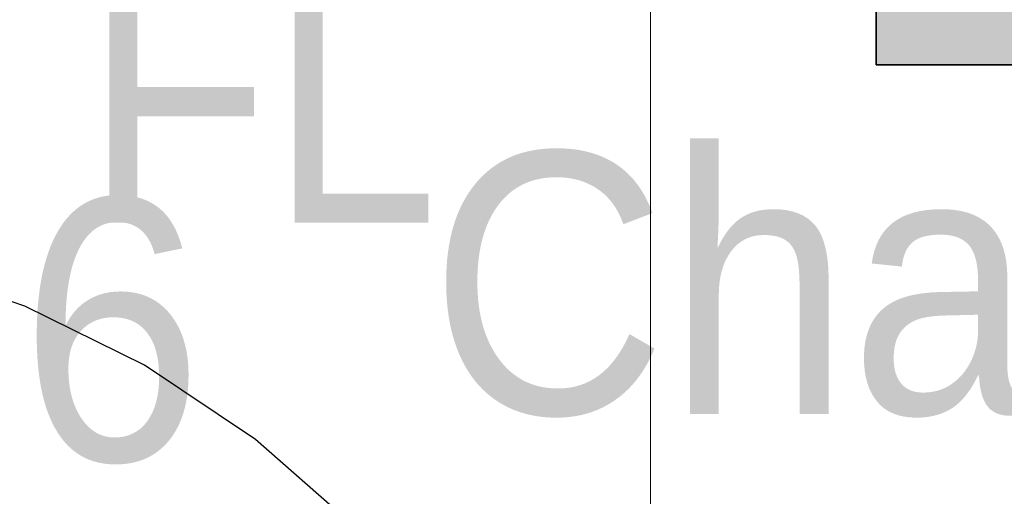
# Model space of a CAD drawing. Extents: x -223 to 557, y -138 to 606.
# Tile 15 of 256: x -11.62 to -4.1, y -0.57 to 3.07. Entities that reach past the tile are written whole.
import ezdxf

# ---------------------------------------------------------------- set-up
doc = ezdxf.new("R2010")
doc.units = 0
doc.layers.get('0').update_dxf_attribs({"lineweight": 35})
for name, color, linetype, lineweight in [('5_EG-TÜRSTEMPEL', 7, 'Continuous', 25), ('5_EG-WANDFLÄCHENMATERIAL', 7, 'Continuous', 25), ('H_Heizkoerpertext', 7, 'Continuous', 35)]:
    doc.layers.add(name, color=color, linetype=linetype, lineweight=lineweight)
for name, color, linetype, lineweight, true_color in [('H_Heizkoerper', 1, 'Continuous', 35, 0xff0000), ('H_Heizkoerperflaeche', 7, 'Continuous', 35, 0xc0c0c0), ('H_Ruecklauf_Beschriftung_OG', 5, 'Continuous', 18, 0x0000ff)]:
    doc.layers.add(name, color=color, linetype=linetype, lineweight=lineweight, true_color=true_color)
doc.styles.get("Standard").update_dxf_attribs({"font": 'arial.ttf'})

# ---------------------------------------------------------------- blocks, each defined once
blk = doc.blocks.new('Referenz-A07ALDUO1N', base_point=(-167.6747, -99.33))
at = {"layer": '5_EG-TÜRSTEMPEL', "color": 0, "lineweight": -2}
for p, q in [((-11.5822, 0.8792), (-12.5484, 1.2072)), ((-10.6672, 0.4279), (-11.5822, 0.8792)), ((-9.8188, -0.1389), (-10.6672, 0.4279)), ((-9.0517, -0.8116), (-9.8188, -0.1389))]:
    blk.add_line(p, q, dxfattribs=at)
at = {"layer": '5_EG-WANDFLÄCHENMATERIAL', "color": 0, "lineweight": 18, "insert": (-11.1283, 3.5188), "char_height": 2, "attachment_point": 1}
blk.add_mtext('{\\W0.83;\\fArial;FL}', dxfattribs=at)
blk = doc.blocks.new('Heizkörper-A07ALDVE1N', base_point=(-39.8588, -1.7007))
at = {"layer": 'H_Heizkoerpertext', "linetype": 'ByBlock', "lineweight": -2, "ltscale": 0.35, "insert": (-38.4591, 1.699), "char_height": 2, "attachment_point": 1}
blk.add_mtext('{\\W0.9;\\fArial;Charleston 1800 460 136}', dxfattribs=at)
blk = doc.blocks.new('Heizkörper-A07ALDVG1N', base_point=(-9.8899, -1.3432))
at = {"color": 0, "linetype": 'ByBlock', "lineweight": -2, "ltscale": 0.35}
for p, q in [((-5.0753, 2.7229), (-5.0753, 4.7229)), ((16.0847, 2.7229), (-5.0753, 2.7229))]:
    blk.add_line(p, q, dxfattribs=at)
at = {"layer": 'H_Heizkoerperflaeche', "linetype": 'ByBlock', "lineweight": -2, "ltscale": 0.35}
for points in [[(-5.0753, 2.7229), (16.0847, 2.7229), (-5.0753, 4.7229)], [(16.0847, 2.7229), (-5.0753, 4.7229), (16.0847, 4.7229)]]:
    blk.add_solid(points, dxfattribs=at)
at = {"layer": 'H_Heizkoerpertext', "linetype": 'ByBlock', "lineweight": -2, "ltscale": 0.35, "insert": (-8.4904, 2.0563), "char_height": 2, "attachment_point": 1}
blk.add_mtext('{\\W0.9;\\fArial;Charleston 900 1058 100}', dxfattribs=at)
blk = doc.blocks.new('Bauteilbeschriftung-A07ALDYA1N', base_point=(-45.4492, -22.2076))
at = {"color": 0, "linetype": 'ByBlock', "lineweight": -2, "ltscale": 0.18}
blk.add_line((-6.8006, -2.2076), (-6.8006, 3.7229), dxfattribs=at)

msp = doc.modelspace()

# ---------------------------------------------------------------- block references
at = {"color": 251, "lineweight": 25, "ltscale": 0.25, "true_color": 0x585858}
msp.add_blockref('Referenz-A07ALDUO1N', (-167.6747, -99.33), dxfattribs=at)
at = {"layer": 'H_Heizkoerper', "ltscale": 0.35}
for name, p in [('Heizkörper-A07ALDVE1N', (-39.8588, -1.7007)), ('Heizkörper-A07ALDVG1N', (-9.8899, -1.3432))]:
    msp.add_blockref(name, p, dxfattribs=at)
at = {"layer": 'H_Ruecklauf_Beschriftung_OG', "ltscale": 0.18}
msp.add_blockref('Bauteilbeschriftung-A07ALDYA1N', (-45.4492, -22.2076), dxfattribs=at)

doc.saveas('drawing.dxf')
